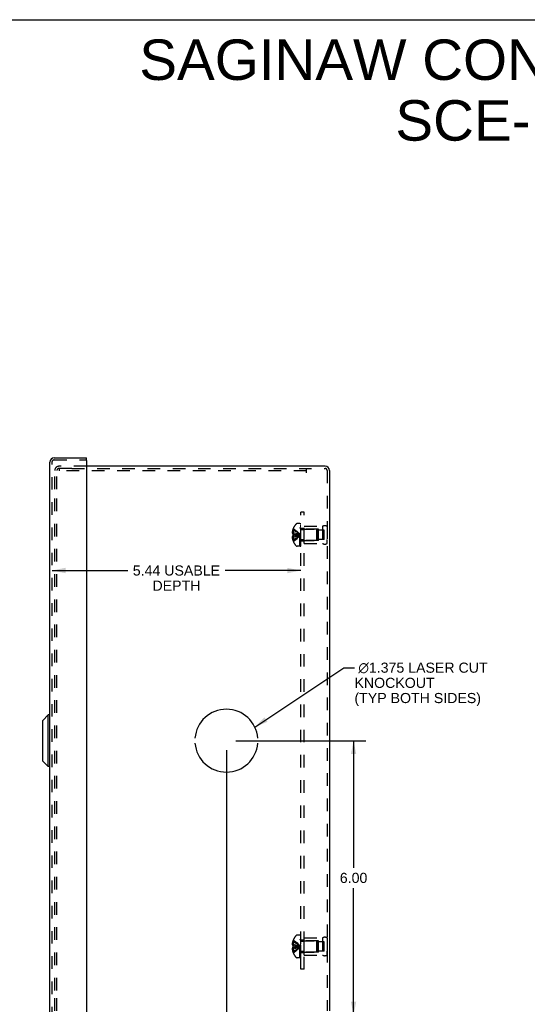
# Model space of a CAD drawing. Header units: inches. Extents: x 0 to 50.1, y 0 to 32.4.
# Tile 15 of 16: x 24.7 to 35.8, y 10.9 to 32.4. Entities that reach past the tile are written whole.
import ezdxf

# ---------------------------------------------------------------- set-up
doc = ezdxf.new("R2010")
doc.units = ezdxf.units.IN
doc.header["$LTSCALE"] = 2.757725
doc.header["$MEASUREMENT"] = 0
doc.linetypes.add('HIDDEN', pattern=[0.2, 0.1, -0.1])
doc.layers.get('0').update_dxf_attribs({"linetype": 'CONTINUOUS'})
for name, color, linetype in [('DEFAULT_2', 8, 'HIDDEN'), ('DIMENSIONS', 7, 'CONTINUOUS'), ('DOOR_ASSEMBLY', 7, 'CONTINUOUS'), ('OPEN', 7, 'CONTINUOUS'), ('SUBPANEL', 7, 'CONTINUOUS')]:
    doc.layers.add(name, color=color, linetype=linetype)
doc.styles.get("Standard").update_dxf_attribs({"font": 'arial.ttf'})
doc.dimstyles.new('DIMSTYLE_1', dxfattribs={"dimtxt": 0.221208, "dimasz": 0.294944, "dimexe": 0.09, "dimexo": 0.07, "dimgap": 0.0375, "dimtad": 0, "dimtih": 1, "dimtoh": 1, "dimzin": 4, "dimdsep": 46, "dimtxsty": 'Standard', "dimblk": '_FILLED', "dimblk1": '_FILLED', "dimblk2": '_FILLED', "dimcen": 0.09, "dimadec": 3, "dimazin": 1, "dimtfac": 1, "dimtdec": 3, "dimtofl": 0, "dimtmove": 0, "dimatfit": 3, "dimldrblk": '_FILLED', "dimfxl": 0, "dimtolj": 1, "dimtzin": 4, "dimarcsym": 0})
doc.dimstyles.get("Standard").update_dxf_attribs({"dimtxt": 0.250702, "dimasz": 0.294944, "dimexe": 0.09, "dimexo": 0.07, "dimgap": 0.09, "dimtad": 0, "dimtih": 1, "dimtoh": 1, "dimdec": 3, "dimzin": 4, "dimdsep": 46, "dimtxsty": 'Standard', "dimblk": '_FILLED', "dimblk1": '_FILLED', "dimblk2": '_FILLED', "dimcen": 0.09, "dimadec": 3, "dimazin": 1, "dimtp": 0.001, "dimtm": 0.001, "dimtfac": 1, "dimtdec": 3, "dimtofl": 0, "dimtmove": 0, "dimatfit": 3, "dimldrblk": '_FILLED', "dimfxl": 0, "dimtolj": 1, "dimtzin": 4, "dimarcsym": 0})

# ---------------------------------------------------------------- blocks, each defined once
blk = doc.blocks.new('_FILLED')
at = {"color": 0, "linetype": 'ByBlock'}
blk.add_solid([(0, 0), (-1, 0.2), (-1, -0.2)], dxfattribs=at)
blk = doc.blocks.new('*D15')
at = {"layer": 'DIMENSIONS', "color": 2, "linetype": 'Continuous'}
for p, q in [((25.422, 20.399), (27.077, 20.399)), ((30.858, 20.399), (29.202, 20.399))]:
    blk.add_line(p, q, dxfattribs=at)
at = {"layer": 'DIMENSIONS', "color": 2, "linetype": 'Continuous', "xscale": 0.2949438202, "yscale": 0.2949438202, "zscale": 0.2949438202, "rotation": 180}
blk.add_blockref('_FILLED', (25.422, 20.399), dxfattribs=at)
at = {"layer": 'DIMENSIONS', "color": 2, "linetype": 'Continuous', "xscale": 0.2949438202, "yscale": 0.2949438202, "zscale": 0.2949438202}
blk.add_blockref('_FILLED', (30.858, 20.399), dxfattribs=at)
at = {"layer": 'DIMENSIONS', "color": 2, "linetype": 'Continuous', "insert": (28.14, 20.51), "char_height": 0.22121, "width": 1.9037, "attachment_point": 2, "line_spacing_factor": 0.9}
blk.add_mtext('5.44 USABLE\\PDEPTH', dxfattribs=at)
blk = doc.blocks.new('*D20')
at = {"layer": 'DIMENSIONS', "color": 2, "linetype": 'Continuous'}
for p, q in [((29.437, 16.678), (32.275, 16.678)), ((32.01, 16.678), (32.01, 13.899)), ((32.01, 10.678), (32.01, 13.456)), ((31.592, 10.678), (32.275, 10.678))]:
    blk.add_line(p, q, dxfattribs=at)
at = {"layer": 'DIMENSIONS', "color": 2, "linetype": 'Continuous', "xscale": 0.2949438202, "yscale": 0.2949438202, "zscale": 0.2949438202}
for p, rotation in [((32.01, 16.678), 90), ((32.01, 10.678), 270)]:
    blk.add_blockref('_FILLED', p, dxfattribs=dict(at, rotation=rotation))
at = {"layer": 'DIMENSIONS', "color": 2, "linetype": 'Continuous', "insert": (32.01, 13.788), "char_height": 0.2212, "width": 0.60113, "attachment_point": 2, "line_spacing_factor": 0.9}
blk.add_mtext('6.00', dxfattribs=at)
blk = doc.blocks.new('*D21')
at = {"layer": 'DIMENSIONS', "color": 2, "linetype": 'Continuous'}
for p, q in [((29.231, 16.471), (29.231, 10.039)), ((31.481, 10.566), (31.481, 10.039)), ((29.231, 10.304), (29.944, 10.304)), ((31.481, 10.304), (30.767, 10.304))]:
    blk.add_line(p, q, dxfattribs=at)
at = {"layer": 'DIMENSIONS', "color": 2, "linetype": 'Continuous', "xscale": 0.2949438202, "yscale": 0.2949438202, "zscale": 0.2949438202, "rotation": 180}
blk.add_blockref('_FILLED', (29.231, 10.304), dxfattribs=at)
at = {"layer": 'DIMENSIONS', "color": 2, "linetype": 'Continuous', "xscale": 0.2949438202, "yscale": 0.2949438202, "zscale": 0.2949438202}
blk.add_blockref('_FILLED', (31.481, 10.304), dxfattribs=at)
at = {"layer": 'DIMENSIONS', "color": 2, "linetype": 'Continuous', "insert": (30.356, 10.415), "char_height": 0.2212, "width": 0.60113, "attachment_point": 2, "line_spacing_factor": 0.9}
blk.add_mtext('2.25', dxfattribs=at)

msp = doc.modelspace()

# ---------------------------------------------------------------- linework, layer by layer
at = {"color": 7, "linetype": 'Continuous'}
msp.add_line((0, 32.444), (50.14, 32.444), dxfattribs=at)
at = {"color": 3, "linetype": 'Continuous'}
for p, q in [((31.386, 22.678), (26.172, 22.678)), ((31.481, 22.583), (31.481, 10.772))]:
    msp.add_line(p, q, dxfattribs=at)
msp.add_arc((31.386, 22.583), 0.0948, 0, 90, dxfattribs=at)
at = {"layer": 'DEFAULT_2', "color": 8, "linetype": 'HIDDEN'}
for p, q in [((26.172, 22.678), (25.575, 22.678)), ((25.854, 22.63), (25.575, 22.63)), ((25.579, 22.63), (25.579, 22.582)), ((25.854, 22.63), (31.386, 22.63)), ((30.981, 22.535), (30.981, 22.63)), ((25.481, 22.178), (25.481, 22.583)), ((25.529, 22.178), (25.529, 22.583)), ((30.981, 22.582), (25.579, 22.582)), ((31.433, 22.583), (31.433, 10.772)), ((25.481, 11.218), (25.481, 22.138)), ((25.529, 11.218), (25.529, 22.138)), ((30.691, 21.317), (30.692, 21.318)), ((30.692, 21.318), (30.691, 21.318)), ((30.691, 21.317), (30.691, 21.196)), ((30.838, 21.424), (30.776, 21.424)), ((30.838, 20.932), (30.838, 21.424)), ((30.843, 20.932), (30.843, 21.421)), ((30.858, 21.421), (30.843, 21.421)), ((30.858, 21.385), (30.843, 21.385)), ((30.858, 21.379), (30.843, 21.379)), ((30.858, 21.356), (30.843, 21.356)), ((30.858, 21.316), (30.843, 21.316)), ((30.858, 20.932), (30.858, 21.421)), ((30.933, 20.99), (30.933, 21.366)), ((30.933, 21.366), (31.333, 21.366)), ((31.333, 21.366), (31.333, 20.99)), ((31.432, 21.366), (31.433, 21.278)), ((31.432, 21.366), (31.432, 20.99)), ((30.691, 21.227), (30.669, 21.227)), ((30.691, 21.128), (30.669, 21.128)), ((30.691, 21.282), (30.679, 21.282)), ((30.691, 21.196), (30.679, 21.196)), ((30.691, 21.16), (30.679, 21.16)), ((30.692, 21.196), (30.691, 21.196)), ((30.691, 21.196), (30.721, 21.193)), ((30.691, 21.184), (30.691, 21.187)), ((30.691, 21.169), (30.691, 21.172)), ((30.691, 21.16), (30.691, 21.038)), ((30.692, 21.16), (30.691, 21.16)), ((30.72, 21.193), (30.749, 21.19)), ((30.828, 21.174), (30.852, 21.178)), ((30.828, 21.174), (30.852, 21.178)), ((30.858, 21.301), (30.843, 21.301)), ((30.858, 21.224), (30.843, 21.224)), ((30.858, 21.223), (30.843, 21.223)), ((30.875, 21.302), (31.203, 21.302)), ((31.245, 21.303), (30.933, 21.303)), ((31.203, 21.302), (31.203, 21.054)), ((31.213, 21.292), (31.203, 21.302)), ((31.213, 21.064), (31.213, 21.292)), ((31.245, 21.053), (31.245, 21.303)), ((31.37, 21.279), (31.245, 21.279)), ((31.37, 21.076), (31.37, 21.279)), ((30.691, 21.073), (30.679, 21.073)), ((30.691, 21.038), (30.692, 21.037)), ((30.692, 21.037), (30.691, 21.037)), ((30.838, 20.932), (30.776, 20.932)), ((30.858, 21.091), (30.843, 21.091)), ((30.858, 21.083), (30.843, 21.083)), ((30.858, 21.023), (30.843, 21.023)), ((30.858, 21.001), (30.843, 21.001)), ((30.858, 20.983), (30.843, 20.983)), ((30.858, 20.947), (30.843, 20.947)), ((30.843, 20.932), (30.858, 20.932)), ((30.875, 21.054), (31.203, 21.054)), ((31.245, 21.053), (30.933, 21.053)), ((30.933, 20.99), (31.333, 20.99)), ((31.213, 21.064), (31.203, 21.054)), ((31.37, 21.076), (31.245, 21.076)), ((31.432, 20.99), (31.433, 21.078)), ((30.691, 12.282), (30.679, 12.282)), ((30.692, 12.318), (30.691, 12.318)), ((30.692, 12.318), (30.691, 12.317)), ((30.691, 12.317), (30.691, 12.196)), ((30.838, 12.424), (30.776, 12.424)), ((30.838, 11.932), (30.838, 12.424)), ((30.858, 12.421), (30.843, 12.421)), ((30.843, 11.932), (30.843, 12.421)), ((30.858, 12.385), (30.843, 12.385)), ((30.858, 12.379), (30.843, 12.379)), ((30.858, 12.356), (30.843, 12.356)), ((30.858, 12.316), (30.843, 12.316)), ((30.858, 12.301), (30.843, 12.301)), ((30.858, 11.932), (30.858, 12.421)), ((30.875, 12.302), (31.203, 12.302)), ((30.933, 12.366), (31.333, 12.366)), ((30.933, 11.99), (30.933, 12.366)), ((31.245, 12.303), (30.933, 12.303)), ((31.213, 12.292), (31.203, 12.302)), ((31.203, 12.302), (31.203, 12.054)), ((31.213, 12.064), (31.213, 12.292)), ((31.245, 12.053), (31.245, 12.303)), ((31.37, 12.279), (31.245, 12.279)), ((31.333, 12.366), (31.333, 11.99)), ((31.37, 12.076), (31.37, 12.279)), ((31.432, 12.366), (31.433, 12.278)), ((31.432, 12.366), (31.432, 11.99)), ((30.691, 12.227), (30.669, 12.227)), ((30.691, 12.128), (30.669, 12.128)), ((30.691, 12.196), (30.679, 12.196)), ((30.691, 12.16), (30.679, 12.16)), ((30.691, 12.073), (30.679, 12.073)), ((30.692, 12.196), (30.691, 12.196)), ((30.691, 12.196), (30.721, 12.193)), ((30.691, 12.187), (30.691, 12.184)), ((30.691, 12.172), (30.691, 12.169)), ((30.692, 12.16), (30.691, 12.16)), ((30.691, 12.16), (30.691, 12.038)), ((30.72, 12.193), (30.749, 12.19)), ((30.828, 12.174), (30.852, 12.178)), ((30.828, 12.174), (30.852, 12.178)), ((30.858, 12.224), (30.843, 12.224)), ((30.858, 12.223), (30.843, 12.223)), ((30.858, 12.091), (30.843, 12.091)), ((30.858, 12.083), (30.843, 12.083)), ((31.213, 12.064), (31.203, 12.054)), ((31.37, 12.076), (31.245, 12.076)), ((31.432, 11.99), (31.433, 12.078)), ((30.691, 12.038), (30.692, 12.037)), ((30.692, 12.037), (30.691, 12.037)), ((30.838, 11.932), (30.776, 11.932)), ((30.858, 12.023), (30.843, 12.023)), ((30.858, 12.001), (30.843, 12.001)), ((30.858, 11.983), (30.843, 11.983)), ((30.858, 11.947), (30.843, 11.947)), ((30.843, 11.932), (30.858, 11.932)), ((30.875, 12.054), (31.203, 12.054)), ((31.245, 12.053), (30.933, 12.053)), ((30.933, 11.99), (31.333, 11.99)), ((25.481, 10.772), (25.481, 11.178)), ((25.529, 10.772), (25.529, 11.178))]:
    msp.add_line(p, q, dxfattribs=at)
for points in [[(30.692, 21.318), (30.721, 21.298), (30.749, 21.277), (30.776, 21.254), (30.802, 21.23), (30.828, 21.205), (30.852, 21.178)], [(30.679, 21.282), (30.677, 21.275), (30.675, 21.268), (30.674, 21.261), (30.673, 21.254), (30.671, 21.248), (30.671, 21.241), (30.67, 21.234), (30.669, 21.227)], [(30.669, 21.227), (30.67, 21.224), (30.67, 21.221), (30.671, 21.218), (30.672, 21.215), (30.672, 21.212), (30.673, 21.209), (30.674, 21.206), (30.676, 21.203), (30.677, 21.199), (30.679, 21.196)], [(30.679, 21.16), (30.677, 21.156), (30.676, 21.153), (30.674, 21.149), (30.673, 21.146), (30.672, 21.143), (30.672, 21.14), (30.671, 21.137), (30.67, 21.134), (30.67, 21.131), (30.669, 21.128)], [(30.669, 21.128), (30.67, 21.121), (30.671, 21.114), (30.671, 21.108), (30.673, 21.101), (30.674, 21.094), (30.675, 21.087), (30.677, 21.08), (30.679, 21.073)], [(30.691, 21.282), (30.72, 21.267), (30.748, 21.252), (30.776, 21.235), (30.802, 21.217), (30.828, 21.198), (30.852, 21.178)], [(30.691, 21.227), (30.72, 21.22), (30.748, 21.213), (30.776, 21.205), (30.802, 21.196), (30.828, 21.187), (30.852, 21.178)], [(30.692, 21.196), (30.692, 21.193), (30.691, 21.19), (30.691, 21.187), (30.691, 21.184), (30.691, 21.181), (30.691, 21.178)], [(30.691, 21.073), (30.72, 21.088), (30.748, 21.104), (30.776, 21.12), (30.802, 21.138), (30.828, 21.157), (30.852, 21.178)], [(30.691, 21.178), (30.691, 21.175), (30.691, 21.172), (30.691, 21.169), (30.691, 21.166), (30.692, 21.163), (30.692, 21.16)], [(30.691, 21.128), (30.72, 21.135), (30.748, 21.142), (30.776, 21.15), (30.802, 21.159), (30.828, 21.168), (30.852, 21.178)], [(30.691, 21.16), (30.72, 21.162), (30.748, 21.165), (30.776, 21.168), (30.802, 21.171), (30.828, 21.174)], [(30.692, 21.037), (30.721, 21.057), (30.749, 21.078), (30.776, 21.101), (30.802, 21.125), (30.828, 21.151), (30.852, 21.178)], [(30.692, 21.16), (30.721, 21.162), (30.749, 21.165), (30.776, 21.168), (30.802, 21.171)], [(30.748, 21.19), (30.776, 21.187), (30.802, 21.184), (30.828, 21.181), (30.852, 21.178)], [(30.776, 21.187), (30.802, 21.184), (30.828, 21.181), (30.852, 21.178)], [(30.679, 12.282), (30.677, 12.275), (30.675, 12.268), (30.674, 12.261), (30.673, 12.254), (30.671, 12.248), (30.671, 12.241), (30.67, 12.234), (30.669, 12.227)], [(30.691, 12.282), (30.72, 12.267), (30.748, 12.252), (30.776, 12.235), (30.802, 12.217), (30.828, 12.198), (30.852, 12.178)], [(30.692, 12.318), (30.721, 12.298), (30.749, 12.277), (30.776, 12.254), (30.802, 12.23), (30.828, 12.205), (30.852, 12.178)], [(30.669, 12.227), (30.67, 12.224), (30.67, 12.221), (30.671, 12.218), (30.672, 12.215), (30.672, 12.212), (30.673, 12.209), (30.674, 12.206), (30.676, 12.203), (30.677, 12.199), (30.679, 12.196)], [(30.679, 12.16), (30.677, 12.156), (30.676, 12.153), (30.674, 12.149), (30.673, 12.146), (30.672, 12.143), (30.672, 12.14), (30.671, 12.137), (30.67, 12.134), (30.67, 12.131), (30.669, 12.128)], [(30.669, 12.128), (30.67, 12.121), (30.671, 12.114), (30.671, 12.108), (30.673, 12.101), (30.674, 12.094), (30.675, 12.087), (30.677, 12.08), (30.679, 12.073)], [(30.691, 12.227), (30.72, 12.22), (30.748, 12.213), (30.776, 12.205), (30.802, 12.196), (30.828, 12.187), (30.852, 12.178)], [(30.691, 12.178), (30.691, 12.181), (30.691, 12.184), (30.691, 12.187), (30.691, 12.19), (30.692, 12.193), (30.692, 12.196)], [(30.691, 12.128), (30.72, 12.135), (30.748, 12.142), (30.776, 12.15), (30.802, 12.159), (30.828, 12.168), (30.852, 12.178)], [(30.692, 12.16), (30.692, 12.163), (30.691, 12.166), (30.691, 12.169), (30.691, 12.172), (30.691, 12.175), (30.691, 12.178)], [(30.691, 12.073), (30.72, 12.088), (30.748, 12.104), (30.776, 12.12), (30.802, 12.138), (30.828, 12.157), (30.852, 12.178)], [(30.691, 12.16), (30.72, 12.162), (30.748, 12.165), (30.776, 12.168), (30.802, 12.171), (30.828, 12.174)], [(30.692, 12.037), (30.721, 12.057), (30.749, 12.078), (30.776, 12.101), (30.802, 12.125), (30.828, 12.151), (30.852, 12.178)], [(30.692, 12.16), (30.721, 12.162), (30.749, 12.165), (30.776, 12.168), (30.802, 12.171)], [(30.748, 12.19), (30.776, 12.187), (30.802, 12.184), (30.828, 12.181), (30.852, 12.178)], [(30.776, 12.187), (30.802, 12.184), (30.828, 12.181), (30.852, 12.178)]]:
    msp.add_lwpolyline(points, dxfattribs=at)
for centre, radius, start, end in [((25.575, 22.583), 0.0948, 90, 180), ((25.575, 22.583), 0.0468, 90, 180), ((31.386, 22.583), 0.0468, 0, 90), ((31.02, 21.178), 0.357, 156.9983, 162.9593), ((31.02, 21.178), 0.357, 139.0666, 156.8097), ((30.776, 21.389), 0.035, 90, 139.0666), ((30.875, 21.339), 0.0372, 180, 210.0497), ((31.382, 21.279), 0.1, 60.0508, 119.9492), ((30.875, 21.339), 0.0372, 242.4601, 270), ((31.02, 21.178), 0.357, 197.0407, 203.0017), ((31.02, 21.178), 0.357, 203.1903, 220.9334), ((30.776, 20.967), 0.035, 220.9334, 270), ((30.875, 21.016), 0.0372, 149.9503, 180), ((30.875, 21.016), 0.0372, 90, 117.5399), ((31.382, 21.076), 0.1, 240.0508, 299.9492), ((31.02, 12.178), 0.357, 156.9983, 162.9593), ((31.02, 12.178), 0.357, 139.0666, 156.8097), ((30.776, 12.389), 0.035, 90, 139.0666), ((30.875, 12.339), 0.0372, 180, 210.0497), ((30.875, 12.339), 0.0372, 242.4601, 270), ((31.382, 12.279), 0.1, 60.0508, 119.9492), ((31.02, 12.178), 0.357, 197.0407, 203.0017), ((31.02, 12.178), 0.357, 203.1903, 220.9334), ((30.776, 11.967), 0.035, 220.9334, 270), ((30.875, 12.016), 0.0372, 149.9503, 180), ((30.875, 12.016), 0.0372, 90, 117.5399), ((31.382, 12.076), 0.1, 240.0508, 299.9492)]:
    msp.add_arc(centre, radius, start, end, dxfattribs=at)
at = {"layer": 'DOOR_ASSEMBLY', "color": 3, "linetype": 'Continuous'}
for p, q in [((25.468, 22.865), (26.172, 22.865)), ((25.374, 10.585), (25.374, 22.77)), ((26.172, 22.802), (26.172, 10.553))]:
    msp.add_line(p, q, dxfattribs=at)
at = {"layer": 'DOOR_ASSEMBLY', "color": 7, "linetype": 'Continuous'}
for p, q in [((26.172, 22.817), (26.172, 22.865)), ((26.172, 22.817), (26.157, 22.817)), ((25.218, 17.122), (25.336, 17.24)), ((25.336, 16.115), (25.336, 17.24)), ((25.374, 17.24), (25.336, 17.24)), ((25.218, 16.233), (25.218, 17.122)), ((25.218, 16.233), (25.336, 16.115)), ((25.374, 16.115), (25.336, 16.115))]:
    msp.add_line(p, q, dxfattribs=at)
at = {"layer": 'DOOR_ASSEMBLY', "color": 8, "linetype": 'HIDDEN'}
for p, q in [((25.422, 10.585), (25.422, 22.77)), ((25.468, 22.817), (26.157, 22.817))]:
    msp.add_line(p, q, dxfattribs=at)
at = {"layer": 'DOOR_ASSEMBLY', "color": 3, "linetype": 'Continuous'}
for centre, radius, start, end in [((25.468, 22.77), 0.0948, 90, 180), ((26.157, 22.802), 0.015, 0, 90)]:
    msp.add_arc(centre, radius, start, end, dxfattribs=at)
at = {"layer": 'DOOR_ASSEMBLY', "color": 8, "linetype": 'HIDDEN'}
msp.add_arc((25.468, 22.77), 0.0468, 90, 180, dxfattribs=at)
at = {"layer": 'OPEN', "color": 40, "linetype": 'Continuous'}
for start, end in [(4.5886, 175.4114), (184.5886, 355.4114)]:
    msp.add_arc((29.231, 16.678), 0.688, start, end, dxfattribs=at)
at = {"layer": 'SUBPANEL', "color": 8, "linetype": 'HIDDEN'}
for p, q in [((30.858, 11.678), (30.858, 21.678)), ((30.933, 21.678), (30.858, 21.678)), ((30.933, 11.678), (30.933, 21.678)), ((30.933, 21.318), (30.858, 21.318)), ((30.933, 21.287), (30.858, 21.287)), ((30.933, 21.069), (30.858, 21.069)), ((30.933, 21.037), (30.858, 21.037)), ((30.933, 12.318), (30.858, 12.318)), ((30.933, 12.287), (30.858, 12.287)), ((30.933, 12.069), (30.858, 12.069)), ((30.933, 12.037), (30.858, 12.037)), ((30.933, 11.678), (30.858, 11.678))]:
    msp.add_line(p, q, dxfattribs=at)

# ---------------------------------------------------------------- texts
at = {"layer": 'DIMENSIONS', "color": 2, "linetype": 'Continuous', "line_spacing_factor": 0.9}
for s, insert, char_height, width, attachment_point in [('SAGINAW CONTROL & ENGINEERING\\PSCE-12N1006NKLP', (38.522, 32.011), 0.88483, 22.34775, 2), (' \\fgdt;{\\fgdt;n}\\fArial;1.375 LASER CUT\\PKNOCKOUT\\P(TYP BOTH SIDES)', (32.029, 18.385), 0.22121, 2.97, 1)]:
    msp.add_mtext(s, dxfattribs=dict(at, insert=insert, char_height=char_height, width=width, attachment_point=attachment_point))

# ---------------------------------------------------------------- dimensions: what is measured, and where the dimension line sits
at = {"layer": 'DIMENSIONS', "color": 2, "linetype": 'Continuous'}
dim = msp.add_linear_dim(base=(25.422, 20.399), p1=(30.858, 21.428), p2=(25.422, 22.817), angle=180, text='<> USABLE\\PDEPTH', dimstyle='DIMSTYLE_1', dxfattribs=at)
dim.commit()
dim.dimension.update_dxf_attribs({"geometry": '*D15', "text_midpoint": (28.14, 20.233), "dimtype": 160})
for base, p1, p2, angle, picture, middle in [((32.01, 16.678), (31.522, 10.678), (29.367, 16.678), 90, '*D20', (32.008, 13.676)), ((29.231, 10.304), (31.481, 9.969), (29.231, 16.541), 180, '*D21', (30.354, 10.303))]:
    dim = msp.add_linear_dim(base=base, p1=p1, p2=p2, angle=angle, dimstyle='DIMSTYLE_1', dxfattribs=at)
    dim.commit()
    dim.dimension.update_dxf_attribs({"geometry": picture, "text_midpoint": middle, "dimtype": 160})

# ---------------------------------------------------------------- leaders
at = {"layer": 'DIMENSIONS', "color": 2, "linetype": 'Continuous', "annotation_type": 0, "has_hookline": 1, "hookline_direction": 1, "text_width": 2.845}
msp.add_leader([(29.85, 16.975), (31.794, 18.274), (32.029, 18.274)], dimstyle='Standard', override={"dimtad": 0}, dxfattribs=at)

doc.saveas('drawing.dxf')
